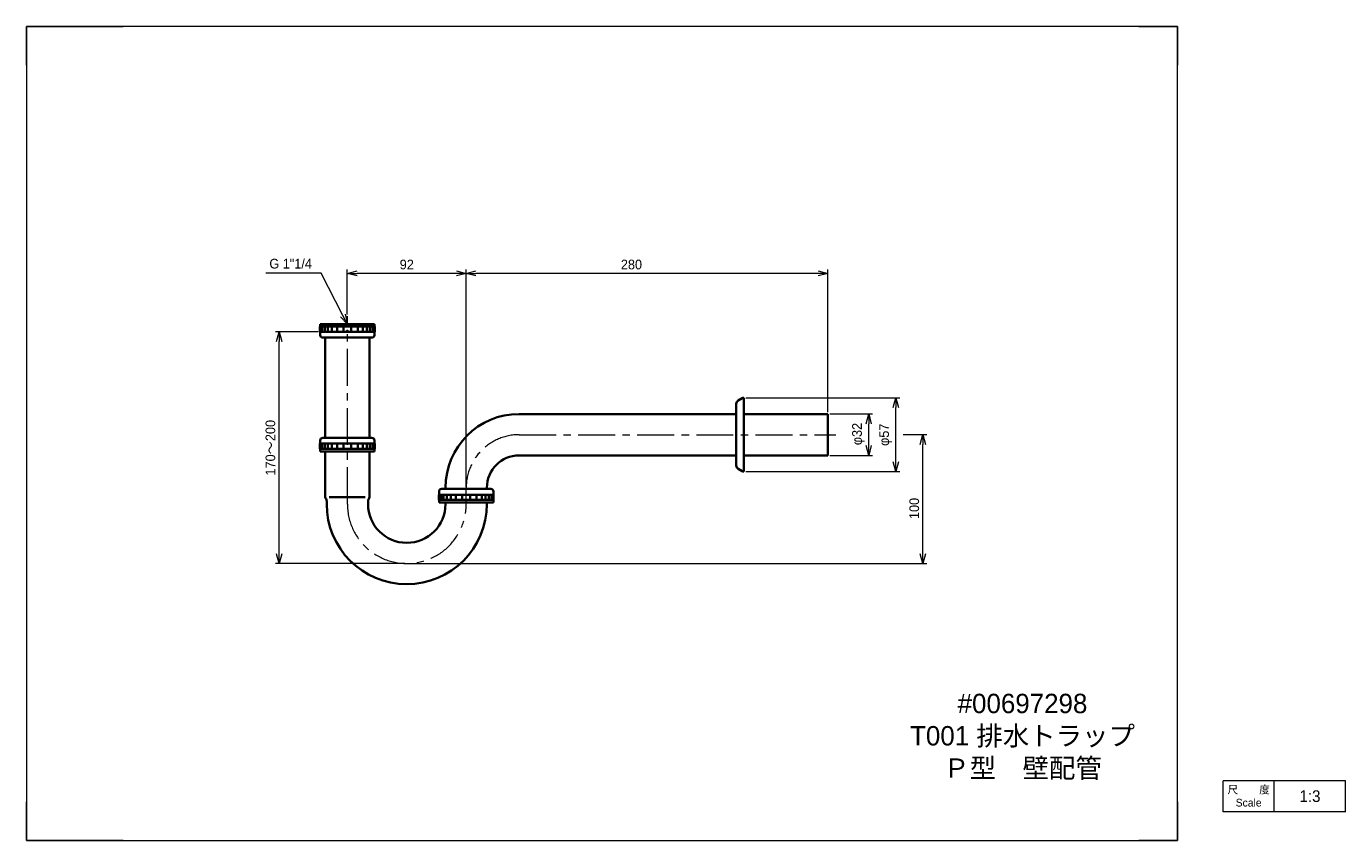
# Model space of a CAD drawing. Header units: millimetres. Extents: x 0 to 1021, y 0 to 630.
import ezdxf
from ezdxf import colors
from ezdxf.entities.mleader import LeaderData, LeaderLine
from ezdxf.math import Vec2, Vec3

# ---------------------------------------------------------------- set-up
doc = ezdxf.new("R2010")
doc.units = ezdxf.units.MM
doc.header["$LTSCALE"] = 0.3
doc.linetypes.add('CENTER', pattern=[50.8, 31.75, -6.35, 6.35, -6.35])
doc.layers.add('HOJO', color=8, linetype='Continuous', lineweight=13, plot=False)
for name, color, linetype, lineweight in [('中心線', 4, 'CENTER', 18), ('実線', 3, 'Continuous', 35), ('寸法', 2, 'Continuous', 18), ('細線', 7, 'Continuous', 18)]:
    doc.layers.add(name, color=color, linetype=linetype, lineweight=lineweight)
doc.styles.add('MS Pゴシック', font='txt')
doc.styles.get("Standard").update_dxf_attribs({"font": 'txt.shx', "bigfont": 'bigfont.shx'})
doc.dimstyles.new('MyDim S＝1：3', dxfattribs={"dimscale": 3, "dimtxt": 2.5, "dimasz": 2.5, "dimexe": 1, "dimexo": 0.5, "dimgap": 1, "dimtad": 3, "dimdsep": 46, "dimtxsty": 'MS Pゴシック', "dimblk": 'OPEN30', "dimcen": 0, "dimclrd": 256, "dimclre": 256, "dimclrt": 256, "dimazin": 2, "dimtfac": 1, "dimtmove": 0, "dimatfit": 3, "dimldrblk": 'OPEN30', "dimfxl": 1, "dimlwd": 18, "dimlwe": 18, "dimarcsym": 0})

# ---------------------------------------------------------------- blocks, each defined once
blk = doc.blocks.new('_Open30')
at = {"color": 0, "lineweight": -2}
for p, q in [((-1, 0.27), (0, 0)), ((0, 0), (-1, -0.27)), ((0, 0), (-1, 0))]:
    blk.add_line(p, q, dxfattribs=at)
blk = doc.blocks.new('*D5')
at = {"layer": 'Defpoints', "color": 0, "transparency": 16777216}
for p in [(340.4, 438.9), (620.4, 330.1), (340.4, 272.2)]:
    blk.add_point(p, dxfattribs=at)
at = {"layer": '寸法', "lineweight": 18, "transparency": 16777216}
for p, q in [((340.4, 273.7), (340.4, 441.9)), ((620.4, 331.6), (620.4, 441.9)), ((612.9, 438.9), (347.9, 438.9))]:
    blk.add_line(p, q, dxfattribs=at)
at = {"layer": '寸法', "lineweight": 18, "transparency": 16777216, "xscale": 7.5, "yscale": 7.5, "zscale": 7.5, "rotation": 180}
blk.add_blockref('_Open30', (340.4, 438.9), dxfattribs=at)
at = {"layer": '寸法', "lineweight": 18, "transparency": 16777216, "xscale": 7.5, "yscale": 7.5, "zscale": 7.5}
blk.add_blockref('_Open30', (620.4, 438.9), dxfattribs=at)
at = {"layer": '寸法', "transparency": 16777216, "insert": (468.3, 445.7), "char_height": 7.5, "attachment_point": 5, "style": 'MS Pゴシック'}
blk.add_mtext('280', dxfattribs=at)
blk = doc.blocks.new('*D6')
at = {"layer": 'Defpoints', "color": 0, "transparency": 16777216}
for p in [(620.4, 330.1), (651.9, 330.1), (620.4, 298.1)]:
    blk.add_point(p, dxfattribs=at)
at = {"layer": '寸法', "lineweight": 18, "transparency": 16777216}
for p, q in [((621.9, 330.1), (654.9, 330.1)), ((651.9, 305.6), (651.9, 322.6)), ((621.9, 298.1), (654.9, 298.1))]:
    blk.add_line(p, q, dxfattribs=at)
at = {"layer": '寸法', "lineweight": 18, "transparency": 16777216, "xscale": 7.5, "yscale": 7.5, "zscale": 7.5}
for p, rotation in [((651.9, 330.1), 90), ((651.9, 298.1), 270)]:
    blk.add_blockref('_Open30', p, dxfattribs=dict(at, rotation=rotation))
at = {"layer": '寸法', "transparency": 16777216, "insert": (644, 314.6), "char_height": 7.5, "attachment_point": 5, "rotation": 90, "style": 'MS Pゴシック'}
blk.add_mtext('φ32', dxfattribs=at)
blk = doc.blocks.new('*D7')
at = {"layer": 'Defpoints', "color": 0, "transparency": 16777216}
for p in [(555.4, 342.6), (672.9, 342.6), (555.4, 285.6)]:
    blk.add_point(p, dxfattribs=at)
at = {"layer": '寸法', "lineweight": 18, "transparency": 16777216}
for p, q in [((556.9, 342.6), (675.9, 342.6)), ((672.9, 293.1), (672.9, 335.1)), ((556.9, 285.6), (675.9, 285.6))]:
    blk.add_line(p, q, dxfattribs=at)
at = {"layer": '寸法', "lineweight": 18, "transparency": 16777216, "xscale": 7.5, "yscale": 7.5, "zscale": 7.5}
for p, rotation in [((672.9, 342.6), 90), ((672.9, 285.6), 270)]:
    blk.add_blockref('_Open30', p, dxfattribs=dict(at, rotation=rotation))
at = {"layer": '寸法', "transparency": 16777216, "insert": (665, 314), "char_height": 7.5, "attachment_point": 5, "rotation": 90, "style": 'MS Pゴシック'}
blk.add_mtext('φ57', dxfattribs=at)
blk = doc.blocks.new('*D8')
at = {"layer": 'Defpoints', "color": 0, "transparency": 16777216}
for p in [(633.9, 314.1), (693.9, 314.1), (294.4, 214.4)]:
    blk.add_point(p, dxfattribs=at)
at = {"layer": '寸法', "lineweight": 18, "transparency": 16777216}
for p, q in [((678.5, 314.1), (696.9, 314.1)), ((693.9, 221.9), (693.9, 306.6)), ((295.9, 214.4), (696.9, 214.4))]:
    blk.add_line(p, q, dxfattribs=at)
at = {"layer": '寸法', "lineweight": 18, "transparency": 16777216, "xscale": 7.5, "yscale": 7.5, "zscale": 7.5}
for p, rotation in [((693.9, 314.1), 90), ((693.9, 214.4), 270)]:
    blk.add_blockref('_Open30', p, dxfattribs=dict(at, rotation=rotation))
at = {"layer": '寸法', "transparency": 16777216, "insert": (687.2, 257), "char_height": 7.5, "attachment_point": 5, "rotation": 90, "style": 'MS Pゴシック'}
blk.add_mtext('100', dxfattribs=at)
blk = doc.blocks.new('*D10')
at = {"layer": 'Defpoints', "color": 0, "transparency": 16777216}
for p in [(195.7, 393.7), (227.2, 393.7), (294.4, 214.4)]:
    blk.add_point(p, dxfattribs=at)
at = {"layer": '寸法', "lineweight": 18, "transparency": 16777216}
for p, q in [((225.7, 393.7), (192.7, 393.7)), ((195.7, 221.9), (195.7, 386.2)), ((292.9, 214.4), (192.7, 214.4))]:
    blk.add_line(p, q, dxfattribs=at)
at = {"layer": '寸法', "lineweight": 18, "transparency": 16777216, "xscale": 7.5, "yscale": 7.5, "zscale": 7.5}
for p, rotation in [((195.7, 393.7), 90), ((195.7, 214.4), 270)]:
    blk.add_blockref('_Open30', p, dxfattribs=dict(at, rotation=rotation))
at = {"layer": '寸法', "transparency": 16777216, "insert": (188.9, 304), "char_height": 7.5, "attachment_point": 5, "rotation": 90, "style": 'MS Pゴシック'}
blk.add_mtext('170～200', dxfattribs=at)
blk = doc.blocks.new('*D11')
at = {"layer": 'Defpoints', "color": 0, "transparency": 16777216}
for p in [(248.4, 438.9), (248.4, 405.7), (340.4, 272.2)]:
    blk.add_point(p, dxfattribs=at)
at = {"layer": '寸法', "lineweight": 18, "transparency": 16777216}
for p, q in [((248.4, 407.2), (248.4, 441.9)), ((340.4, 273.7), (340.4, 441.9)), ((332.9, 438.9), (255.9, 438.9))]:
    blk.add_line(p, q, dxfattribs=at)
at = {"layer": '寸法', "lineweight": 18, "transparency": 16777216, "xscale": 7.5, "yscale": 7.5, "zscale": 7.5, "rotation": 180}
blk.add_blockref('_Open30', (248.4, 438.9), dxfattribs=at)
at = {"layer": '寸法', "lineweight": 18, "transparency": 16777216, "xscale": 7.5, "yscale": 7.5, "zscale": 7.5}
blk.add_blockref('_Open30', (340.4, 438.9), dxfattribs=at)
at = {"layer": '寸法', "transparency": 16777216, "insert": (294.4, 445.7), "char_height": 7.5, "attachment_point": 5, "style": 'MS Pゴシック'}
blk.add_mtext('92', dxfattribs=at)

msp = doc.modelspace()

# ---------------------------------------------------------------- linework, layer by layer
at = {"layer": 'Defpoints'}
for p, q in [((0, 630), (75, 630)), ((0, 600), (0, 630)), ((861, 630), (891, 630)), ((891, 630), (891, 600)), ((0, 0), (0, 30)), ((891, 30), (891, 0)), ((0, 0), (75, 0)), ((891, 0), (861, 0))]:
    msp.add_line(p, q, dxfattribs=at)
at = {"layer": 'HOJO'}
for p, q in [((861, 630), (75, 630)), ((0, 600), (0, 30)), ((891, 30), (891, 600)), ((1021.031, 46.334), (926.157, 46.334)), ((1021.031, 22.031), (1021.031, 46.472)), ((1021.031, 22.334), (926.157, 22.334)), ((75, 0), (861, 0))]:
    msp.add_line(p, q, dxfattribs=at)
at = {"layer": 'HOJO', "lineweight": 20}
for p, q in [((926.157, 22.334), (926.157, 46.334)), ((965.823, 22.334), (965.823, 46.334))]:
    msp.add_line(p, q, dxfattribs=at)
at = {"layer": '中心線', "ltscale": 3}
for p, q in [((248.425, 260.402), (248.425, 405.664)), ((381.4, 314.072), (626.4, 314.072)), ((340.4, 260.402), (340.4, 273.086))]:
    msp.add_line(p, q, dxfattribs=at)
for centre, radius, start, end in [((381.4, 273.072), 41, 89.999992, 179.999992), ((294.413, 260.402), 45.988, 179.999995, 359.99999)]:
    msp.add_arc(centre, radius, start, end, dxfattribs=at)
at = {"layer": '実線'}
for p, q in [((227.425, 399.664), (227.425, 397.664)), ((269.425, 399.664), (227.425, 399.664)), ((269.425, 397.664), (269.425, 399.664)), ((227.175, 397.664), (227.175, 393.664)), ((269.675, 397.664), (227.175, 397.664)), ((269.675, 393.664), (227.175, 393.664)), ((227.425, 393.664), (227.425, 391.164)), ((227.925, 393.664), (227.925, 397.664)), ((228.925, 393.664), (228.925, 397.664)), ((229.425, 389.164), (267.425, 389.164)), ((230.925, 393.664), (230.925, 397.664)), ((231.175, 311.664), (231.175, 389.164)), ((233.425, 393.664), (233.425, 397.664)), ((236.425, 393.664), (236.425, 397.664)), ((240.425, 393.664), (240.425, 397.664)), ((245.425, 393.664), (245.425, 397.664)), ((251.425, 393.664), (251.425, 397.664)), ((256.425, 393.664), (256.425, 397.664)), ((260.425, 393.664), (260.425, 397.664)), ((263.425, 393.664), (263.425, 397.664)), ((265.675, 389.164), (265.675, 311.664)), ((265.925, 393.664), (265.925, 397.664)), ((267.925, 393.664), (267.925, 397.664)), ((268.925, 393.664), (268.925, 397.664)), ((269.425, 391.164), (269.425, 393.664)), ((269.675, 393.664), (269.675, 397.664)), ((549.4, 290.191), (549.4, 337.953)), ((550.9, 340.551), (553.936, 342.304)), ((555.4, 342.572), (554.936, 342.572)), ((555.4, 285.572), (555.4, 342.572)), ((381.4, 330.072), (549.4, 330.072)), ((555.4, 330.072), (620.4, 330.072)), ((620.4, 330.072), (620.4, 298.072)), ((269.675, 307.164), (227.175, 307.164)), ((227.175, 303.164), (227.175, 307.164)), ((227.425, 307.164), (227.425, 309.664)), ((227.925, 303.164), (227.925, 307.164)), ((228.925, 303.164), (228.925, 307.164)), ((229.425, 311.664), (267.425, 311.664)), ((230.925, 303.164), (230.925, 307.164)), ((233.425, 303.164), (233.425, 307.164)), ((236.425, 303.164), (236.425, 307.164)), ((240.425, 303.164), (240.425, 307.164)), ((245.425, 303.164), (245.425, 307.164)), ((251.425, 303.164), (251.425, 307.164)), ((256.425, 303.164), (256.425, 307.164)), ((260.425, 303.164), (260.425, 307.164)), ((263.425, 303.164), (263.425, 307.164)), ((265.925, 303.164), (265.925, 307.164)), ((267.925, 303.164), (267.925, 307.164)), ((268.925, 303.164), (268.925, 307.164)), ((269.425, 309.664), (269.425, 307.164)), ((269.675, 307.164), (269.675, 303.164)), ((269.675, 303.164), (227.175, 303.164)), ((227.425, 301.164), (227.425, 303.164)), ((269.425, 301.164), (227.425, 301.164)), ((231.175, 266.518), (231.175, 301.164)), ((265.675, 301.164), (265.675, 266.518)), ((269.425, 303.164), (269.425, 301.164)), ((549.4, 298.072), (381.4, 298.072)), ((620.4, 298.072), (555.4, 298.072)), ((550.9, 287.593), (553.936, 285.84)), ((555.4, 285.572), (554.936, 285.572)), ((262.171, 265.832), (234.394, 265.832)), ((361.65, 267.652), (319.15, 267.652)), ((319.15, 263.652), (319.15, 267.652)), ((319.4, 267.652), (319.4, 270.152)), ((319.9, 263.652), (319.9, 267.652)), ((320.9, 263.652), (320.9, 267.652)), ((321.4, 272.152), (359.4, 272.152)), ((322.9, 263.652), (322.9, 267.652)), ((324.4, 272.152), (324.4, 273.072)), ((325.4, 263.652), (325.4, 267.652)), ((328.4, 263.652), (328.4, 267.652)), ((332.4, 263.652), (332.4, 267.652)), ((337.4, 263.652), (337.4, 267.652)), ((343.4, 263.652), (343.4, 267.652)), ((348.4, 263.652), (348.4, 267.652)), ((352.4, 263.652), (352.4, 267.652)), ((355.4, 263.652), (355.4, 267.652)), ((356.4, 273.072), (356.4, 272.152)), ((357.9, 263.652), (357.9, 267.652)), ((359.9, 263.652), (359.9, 267.652)), ((360.9, 263.652), (360.9, 267.652)), ((361.4, 270.152), (361.4, 267.652)), ((361.65, 267.652), (361.65, 263.652)), ((232.425, 262.699), (232.425, 260.402)), ((264.425, 260.402), (264.425, 262.699)), ((361.65, 263.652), (319.15, 263.652)), ((319.4, 261.652), (319.4, 263.652)), ((361.4, 261.652), (319.4, 261.652)), ((324.4, 260.402), (324.4, 261.652)), ((356.4, 261.652), (356.4, 260.402)), ((361.4, 263.652), (361.4, 261.652))]:
    msp.add_line(p, q, dxfattribs=at)
for centre, radius, start, end in [((229.425, 391.164), 2, 180.000008, 270.000008), ((267.425, 391.164), 2, 270.000008, 0.000008), ((552.4, 337.953), 3, 119.999997, 179.999995), ((554.936, 340.572), 2, 89.999997, 119.999997), ((229.425, 309.664), 2, 89.999992, 179.999992), ((267.425, 309.664), 2, 359.999992, 89.999992), ((552.4, 290.191), 3, 179.999995, 239.999993), ((554.936, 287.572), 2, 240.000003, 270.000003), ((321.4, 270.152), 2, 89.999992, 179.999992), ((359.4, 270.152), 2, 359.999992, 89.999992), ((294.413, 260.402), 61.988, 179.999995, 359.99999), ((294.413, 260.402), 29.988, 179.999995, 359.99999)]:
    msp.add_arc(centre, radius, start, end, dxfattribs=at)
at = {"layer": '実線', "ltscale": 3}
for radius in [57, 25]:
    msp.add_arc((381.4, 273.072), radius, 89.999992, 179.999992, dxfattribs=at)
at = {"layer": '実線'}
for centre, start_param, end_param in [((233.675, 266.518), 1.570796, 2.178418), ((263.175, 266.518), -2.178418, -1.570796)]:
    msp.add_ellipse(centre, major_axis=(0, 2.5), ratio=1, start_param=start_param, end_param=end_param, dxfattribs=at)
for points, knots in [([(232.428, 262.566), (232.424, 262.972), (232.365, 263.377), (232.117, 264.238), (231.903, 264.688), (231.622, 265.092)], [-1.560854, -1.560854, -1.560854, -1.560854, -1.290613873, -1.290613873, -0.962993, -0.962993, -0.962993, -0.962993]), ([(265.228, 265.092), (264.997, 264.759), (264.81, 264.395), (264.513, 263.548), (264.427, 263.058), (264.422, 262.566)], [0.962993, 0.962993, 0.962993, 0.962993, 1.233233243, 1.233233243, 1.560854, 1.560854, 1.560854, 1.560854])]:
    msp.add_open_spline(points, degree=3, knots=knots, dxfattribs=at)
for p in [(227.175, 394.414), (248.425, 394.414), (620.4, 314.072)]:
    msp.add_point(p, dxfattribs=at)

# ---------------------------------------------------------------- texts
at = {"layer": '細線', "attachment_point": 5}
for s, insert, char_height, width in [('{\\fMS UI Gothic|b0|i0|c128|p50;#00697298\\PT001 排水トラップ\\PＰ型\u3000壁配管}', (770.965, 80.289), 15, 235.91845), ('{\\fMS UI Gothic|b0|i0|c128|p50;尺\u3000\u3000度Scale}', (945.99, 34.334), 6, 39.66589), ('{\\fMS PMincho|b0|i0|c128|p18;1:3}', (993.427, 34.334), 9, 55.20857)]:
    msp.add_mtext(s, dxfattribs=dict(at, insert=insert, char_height=char_height, width=width))

# ---------------------------------------------------------------- dimensions: what is measured, and where the dimension line sits
at = {"layer": '寸法'}
dim = msp.add_linear_dim(base=(248.425, 438.947), p1=(340.4, 272.152), p2=(248.425, 405.664), dimstyle='MyDim S＝1：3', override={"dimdec": 0}, dxfattribs=at)
dim.commit()
dim.dimension.update_dxf_attribs({"geometry": '*D11', "text_midpoint": (294.413, 438.947), "dimtype": 160})
dim = msp.add_linear_dim(base=(340.4, 438.947), p1=(620.4, 330.072), p2=(340.4, 272.152), dimstyle='MyDim S＝1：3', dxfattribs=at)
dim.commit()
dim.dimension.update_dxf_attribs({"geometry": '*D5', "text_midpoint": (468.278, 438.947), "dimtype": 160})
dim = msp.add_linear_dim(base=(195.675, 393.664), p1=(294.413, 214.414), p2=(227.175, 393.664), angle=90, text='170～200', dimstyle='MyDim S＝1：3', dxfattribs=at)
dim.commit()
dim.dimension.update_dxf_attribs({"geometry": '*D10', "text_midpoint": (195.675, 304.039), "dimtype": 160})
for base, p1, p2, override, picture, middle in [((672.9, 342.572), (555.4, 285.572), (555.4, 342.572), {"dimpost": 'φ<>', "dimtmove": 0}, '*D7', (672.9, 314.011)), ((651.9, 330.072), (620.4, 298.072), (620.4, 330.072), {"dimpost": 'φ<>', "dimtmove": 0}, '*D6', (651.9, 314.632)), ((693.9, 314.072), (294.413, 214.414), (633.909, 314.072), {"dimdec": 0, "dimtmove": 0}, '*D8', (693.9, 256.95))]:
    dim = msp.add_linear_dim(base=base, p1=p1, p2=p2, angle=90, dimstyle='MyDim S＝1：3', override=override, dxfattribs=at)
    dim.commit()
    dim.dimension.update_dxf_attribs({"geometry": picture, "text_midpoint": middle, "dimtype": 160})

# ---------------------------------------------------------------- leaders
ml = msp.add_multileader_mtext('Standard', dxfattribs=at)
ml.set_content('G 1"1/4', color=256, style='MS Pゴシック')
ml.set_leader_properties(lineweight=18)
ml.set_arrow_properties(name='OPEN30')
ml.build(insert=Vec2(0, 0))
ml.multileader.update_dxf_attribs({"text_left_attachment_type": 5, "text_right_attachment_type": 5, "dogleg_length": 0.36, "arrow_head_size": 7.5, "scale": 3})
ctx = ml.context
ctx.base_point, ctx.scale, ctx.char_height, ctx.arrow_head_size, ctx.landing_gap_size, ctx.plane_origin = Vec3(178.007, 439.007), 3, 7.5, 7.5, 6, Vec3(184.388, 439.007)
ctx.left_attachment, ctx.right_attachment, ctx.text_align_type = 5, 5, 2
notes = []
notes.append((ctx, [(0, (1, 1, 0), (228.075, 439.007), (-1, 0), 1.08, [(0, [(248.425, 399.664), (228.075, 439.007)], 0, [])])]))
ctx.mtext.insert, ctx.mtext.alignment, ctx.mtext.line_spacing_style, ctx.mtext.flow_direction = Vec3(220.995, 450.166), 3, 2, 5
for ctx, leaders in notes:
    for number, flags, end, landing, length, lines in leaders:
        leader = LeaderData()
        leader.index, (leader.has_last_leader_line, leader.has_dogleg_vector, leader.attachment_direction) = number, flags
        leader.last_leader_point, leader.dogleg_vector, leader.dogleg_length = Vec3(end), Vec3(landing), length
        for number, points, colour, breaks in lines:
            line = LeaderLine()
            line.index, line.vertices, line.color, line.breaks = number, Vec3.list(points), colors.encode_raw_color(colour), breaks
            leader.lines.append(line)
        ctx.leaders.append(leader)

doc.saveas('drawing.dxf')
